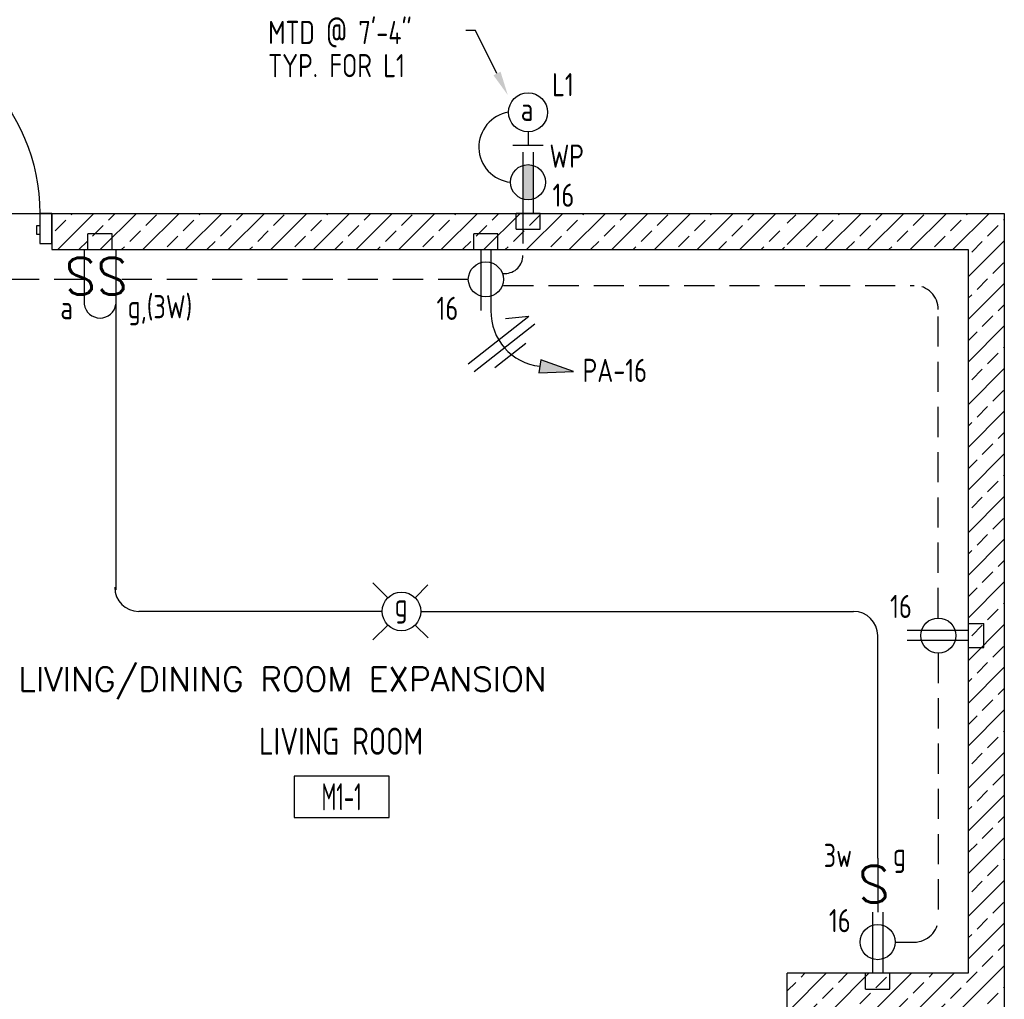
# Model space of a CAD drawing. Header units: inches. Extents: x 23373 to 33923, y 1540 to 5670.
# Tile 63 of 106: x 29792 to 29956, y 2706 to 2869. Entities that reach past the tile are written whole.
import ezdxf
from ezdxf import colors
from ezdxf.entities.mleader import LeaderData, LeaderLine
from ezdxf.enums import TextEntityAlignment as Align
from ezdxf.math import Vec2, Vec3

# ---------------------------------------------------------------- set-up
doc = ezdxf.new("R2010")
doc.units = ezdxf.units.IN
doc.header["$LTSCALE"] = 2
doc.header["$MEASUREMENT"] = 0
doc.linetypes.add('HIDDEN', pattern=[0.375, 0.25, -0.125])
doc.layers.get('0').update_dxf_attribs({"color": 8, "linetype": 'CONTINUOUS'})
for name, color, linetype in [('a-door', 8, 'CONTINUOUS'), ('eeLight-LINE', 5, 'CONTINUOUS'), ('eeLightDist', 200, 'CONTINUOUS'), ('eeLightSwitches', 200, 'CONTINUOUS'), ('eeRecepDist', 120, 'CONTINUOUS'), ('eeRecepLINE', 120, 'HIDDEN'), ('G-SYMB', 1, 'CONTINUOUS'), ('Hatch-ExisWalls', 123, 'CONTINUOUS'), ('TEXT', 2, 'CONTINUOUS'), ('Walls', 1, 'CONTINUOUS')]:
    doc.layers.add(name, color=color, linetype=linetype)
doc.styles.add('100-48', font='archstyl.shx', dxfattribs={"width": 0.9, "height": 4.8})
doc.styles.add('MED', font='archstyl.shx', dxfattribs={"width": 0.8, "height": 0.125})
doc.styles.get("Standard").update_dxf_attribs({"font": 'simplex.shx'})
pattern_1 = [(45, (34.3425, 0), (-3.5355339, 3.5355339), []), (45, (37.878, 0), (-3.5355339, 3.5355339), [2.5, -1.25])]

# ---------------------------------------------------------------- blocks, each defined once
blk = doc.blocks.new('SP-SW')
at = {"layer": 'eeLightSwitches', "linetype": 'ByBlock'}
blk.add_line((0, 0), (0, 0.1873), dxfattribs=at)
blk.add_text('S', height=0.1272, dxfattribs=at).set_placement((-0.0418, 0.0268))
blk = doc.blocks.new('RECEP-gf')
at = {"layer": 'eeRecepDist'}
blk.add_hatch(color=256, dxfattribs=at).paths.add_polyline_path([(137.8165, 590.8342, 0.073698), (137.8191, 590.8518, 0.073698), (137.8165, 590.8693), (137.7006, 590.8693, 0.073698), (137.698, 590.8518, 0.073698), (137.7006, 590.8342)])
at = {"layer": 'eeRecepDist', "linetype": 'Continuous'}
for p, q in [((137.6553, 590.8693), (137.8662, 590.8693)), ((137.6553, 590.8342), (137.8662, 590.8342))]:
    blk.add_line(p, q, dxfattribs=at)
blk.add_circle((137.7585, 590.8518), 0.0606, dxfattribs=at)
blk = doc.blocks.new('WALL-LGT')
at = {"layer": 'eeLightDist', "linetype": 'ByBlock'}
for p, q in [((0, 0.0456), (0, 0)), ((-0.0525, 0), (0.0525, 0))]:
    blk.add_line(p, q, dxfattribs=at)
blk.add_circle((0, 0.1131), 0.0675, dxfattribs=at)
blk = doc.blocks.new('Recep-1')
at = {"layer": 'eeRecepDist', "linetype": 'Continuous'}
for p, q in [((0, 0.0176), (0.2108, 0.0176)), ((0, -0.0176), (0.2108, -0.0176))]:
    blk.add_line(p, q, dxfattribs=at)
blk.add_circle((0.1032, 0), 0.0606, dxfattribs=at)
blk = doc.blocks.new('CEIL-LGT')
at = {"layer": 'eeLightDist', "linetype": 'ByBlock'}
for p, q in [((-0.0477, 0.0477), (-0.0991, 0.0991)), ((0.047, 0.047), (0.0916, 0.0916)), ((-0.047, -0.047), (-0.0987, -0.0987)), ((0.0477, -0.0477), (0.0918, -0.0918))]:
    blk.add_line(p, q, dxfattribs=at)
blk.add_circle((0, 0), 0.0667, dxfattribs=at)
blk = doc.blocks.new('CAJA 4X4 RECEPT')
at = {"layer": 'eeRecepDist', "color": 9}
for p, q in [((24134, 2831.23), (24130, 2831.23)), ((24130, 2828.61), (24130, 2831.23)), ((24134, 2828.61), (24134, 2831.23)), ((24130, 2828.61), (24134, 2828.61))]:
    blk.add_line(p, q, dxfattribs=at)
blk = doc.blocks.new('CAJA 4X4 LUCES')
at = {"layer": 'eeLight-LINE', "color": 8, "ltscale": 2}
for p, q in [((24065.99, 2814.84), (24061.99, 2814.84)), ((24061.99, 2812.21), (24061.99, 2814.84)), ((24065.99, 2812.21), (24065.99, 2814.84)), ((24061.99, 2812.21), (24065.99, 2812.21))]:
    blk.add_line(p, q, dxfattribs=at)
blk = doc.blocks.new('HR RECEPT')
at = {"layer": 'eeRecepDist', "linetype": 'Continuous'}
blk.add_hatch(color=256, dxfattribs=at).paths.add_polyline_path([(-0.2131, -0.2833), (-0.1716, -0.1701), (-0.2169, -0.1628)])
for p, q in [((-0.1716, -0.1701), (-0.2169, -0.1628)), ((-0.2169, -0.1628), (-0.2131, -0.2833)), ((-0.2131, -0.2833), (-0.1716, -0.1701))]:
    blk.add_line(p, q, dxfattribs=at)
at = {"layer": 'eeRecepDist', "linetype": 'ByBlock'}
blk.add_arc((-0.0063, -0.1893), 0.1894, 88.0949, 173.0878, dxfattribs=at)
blk = doc.blocks.new('WiresA')
at = {"layer": 'eeRecepDist'}
for p, q in [((0, 0.1333), (0, -0.1333)), ((0.0333, 0.1333), (0.0768, 0.0641)), ((0.0333, 0.1333), (0.0333, -0.1333)), ((-0.0333, 0.0681), (-0.0333, -0.0681))]:
    blk.add_line(p, q, dxfattribs=at)
blk = doc.blocks.new('AINC-ROOMID')
at = {"layer": 'G-SYMB'}
blk.add_lwpolyline([(-0.2473, -0.3519), (0.2533, -0.3519), (0.2533, -0.1607), (-0.2473, -0.1607)], close=True, dxfattribs=at)
at = {"layer": 'G-SYMB', "color": 4, "linetype": 'Continuous', "style": 'MED', "oblique": -180, "text_generation_flag": 6}
for tag, p in [('%%UROOM-ID', (0, 0.2093)), ('%%USPAN', (0, 0))]:
    blk.add_attdef(tag, text='', height=0.125, rotation=180, dxfattribs=at).set_placement(p, align=Align.MIDDLE)
at = {"layer": 'G-SYMB', "color": 4, "linetype": 'Continuous', "style": 'MED', "text_generation_flag": 6, "width": 0.75}
blk.add_attdef('R-NUM', text='', height=0.125, rotation=180, dxfattribs=at).set_placement((0.003, -0.2563), align=Align.MIDDLE)

msp = doc.modelspace()

# ---------------------------------------------------------------- hatches: boundary and pattern name
at = {"layer": 'Hatch-ExisWalls'}
h = msp.add_hatch(dxfattribs=at)
h.set_pattern_fill('ANSI33', color=8, scale=20)
h.set_pattern_definition(pattern_1)
h.paths.add_polyline_path([(29661.67901202, 2830.60917149), (29727.77170993, 2830.60917149), (29727.77170993, 2836.60917149), (29655.67901202, 2836.60917149), (29655.67901202, 2788.60917149), (29661.67901202, 2788.60917149)])
h.paths.add_polyline_path([(29661.67901202, 2752.60917149), (29655.67901202, 2752.60917149), (29655.67901202, 2704.60917149), (29691.67901202, 2704.60917149), (29691.67901202, 2710.60917149), (29661.67901202, 2710.60917149)])
h.paths.add_polyline_path([(29955.67901202, 2836.60917149), (29919.67901202, 2836.60917149), (29919.67901202, 2830.60917149), (29949.67901202, 2830.60917149), (29949.67901202, 2752.60917149), (29955.67901202, 2752.60917149)])
h.paths.add_polyline_path([(29955.67901202, 2752.60917149), (29949.67901202, 2752.60917149), (29949.67901202, 2710.60917149), (29919.67901202, 2710.60917149), (29919.67901202, 2704.60917149), (29955.67901202, 2704.60917149)])
h = msp.add_hatch(dxfattribs=at)
h.set_pattern_fill('ANSI33', color=8, scale=20)
h.set_pattern_definition(pattern_1)
h.paths.add_polyline_path([(29761.67901202, 2836.60917149), (29727.67901202, 2836.60917149), (29727.67901202, 2830.60917149), (29761.67901202, 2830.60917149)])
h.paths.add_polyline_path([(29919.23480011, 2836.60917149), (29797.67901202, 2836.60917149), (29797.67901202, 2830.60917149), (29919.23480011, 2830.60917149)])

# ---------------------------------------------------------------- linework, layer by layer
at = {"color": 1}
msp.add_line((29761.67901202, 2836.60917149), (29797.67901202, 2836.60917149), dxfattribs=at)
at = {"layer": 'a-door', "linetype": 'Continuous', "lineweight": -3}
for points in [[(29795.67901202, 2831.60917149), (29797.67901202, 2831.60917149), (29797.67901202, 2836.60917149), (29795.67901202, 2836.60917149)], [(29795.67901202, 2833.10917149), (29795.17901202, 2833.10917149), (29795.17901202, 2834.60917149), (29795.67901202, 2834.60917149)]]:
    msp.add_lwpolyline(points, close=True, dxfattribs=at)
at = {"layer": 'a-door', "linetype": 'Continuous', "lineweight": -3, "extrusion": (0, 0, -1)}
msp.add_arc((-29763.67901202, 2836.60917149), 32, 90, 180, dxfattribs=at)
at = {"layer": 'eeLight-LINE', "ltscale": 2}
for p, q in [((29808.29604707, 2821.54931222), (29808.29604707, 2774.16604216)), ((29852.47901215, 2770.60917105), (29812.10854707, 2770.60917105)), ((29858.87901189, 2770.60917105), (29930.67948338, 2770.60917105)), ((29934.67948338, 2729.72101345), (29934.67948338, 2766.60917105))]:
    msp.add_line(p, q, dxfattribs=at)
for centre, radius, start, end in [((29874.36428302, 2847.59283372), 5.84837318, 99.0824851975, 264.1802236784), ((29805.68068957, 2821.8918345), 2.63769148, 187.4613195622, 352.5386804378), ((29812.10854707, 2774.60917105), 4, 180, 270), ((29930.67948338, 2766.60917105), 4, 0, 90)]:
    msp.add_arc(centre, radius, start, end, dxfattribs=at)
at = {"layer": 'eeRecepLINE', "ltscale": 10}
for p, q in [((29875.83567603, 2836.60917149), (29875.83567603, 2829.64876895)), ((29803.06533208, 2825.65523521), (29770.84466051, 2825.65538985)), ((29866.77125983, 2825.65492945), (29808.29604707, 2825.6552101)), ((29872.58676421, 2826.64876895), (29872.83567603, 2826.64876895)), ((29872.58676421, 2824.65998343), (29940.72458235, 2824.65998343)), ((29944.72495988, 2769.51692362), (29944.72458235, 2820.66001296)), ((29944.72405626, 2763.7014193), (29944.72405626, 2719.77440798)), ((29937.58676421, 2715.77440798), (29940.72405626, 2715.77440798))]:
    msp.add_line(p, q, dxfattribs=at)
at = {"layer": 'eeRecepLINE', "color": 4, "ltscale": 2}
msp.add_line((29949.67901202, 2801.527501), (29949.67901202, 2789.37586403), dxfattribs=at)
at = {"layer": 'eeRecepLINE', "ltscale": 10}
for centre, radius, start, end in [((29872.83567603, 2829.64876895), 3, 270, 0), ((29940.72458235, 2820.65998343), 4, 0.0004229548, 90), ((29940.72405626, 2719.77440798), 4, 270, 0)]:
    msp.add_arc(centre, radius, start, end, dxfattribs=at)
at = {"layer": 'Walls'}
for p, q in [((29797.67901202, 2836.60917149), (29955.67901202, 2836.60917149)), ((29797.67901202, 2836.60917149), (29797.67901202, 2830.60917149)), ((29955.67901202, 2836.60917149), (29955.67901202, 2704.60917149)), ((29797.67901202, 2830.60917149), (29949.67901202, 2830.60917149)), ((29949.67901202, 2830.60917149), (29949.67901202, 2710.60917149)), ((29949.67901202, 2710.60917149), (29919.67901202, 2710.60917149)), ((29919.67901202, 2704.60917149), (29919.67901202, 2710.60917149))]:
    msp.add_line(p, q, dxfattribs=at)

# ---------------------------------------------------------------- block references
ref = msp.add_blockref('AINC-ROOMID', (29845.66263094, 2749.09012408), dxfattribs=dict(xscale=-31.40809428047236, yscale=-35.94597718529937, zscale=31.40809428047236, rotation=180))
ref.add_attrib('%%USPAN', 'LIVING ROOM', dxfattribs={"layer": 'G-SYMB', "color": 4, "linetype": 'Continuous', "height": 4.4932471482, "rotation": 180, "style": 'MED', "text_generation_flag": 6, "width": 0.873758}).set_placement((29845.66263094, 2749.09012408), align=Align.MIDDLE)
ref.add_attrib('R-NUM', 'M1-1', dxfattribs={"layer": 'G-SYMB', "color": 4, "linetype": 'Continuous', "height": 4.493247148, "rotation": 180, "style": 'MED', "text_generation_flag": 6, "width": 0.655319}).set_placement((29845.7561007, 2739.87717934), align=Align.MIDDLE)
at = {"layer": 'eeLight-LINE'}
for name, p in [('CAJA 4X4 RECEPT', (5744.68046868, 5.37500044)), ('CAJA 4X4 LUCES', (5741.68939803, 18.39802181)), ('CAJA 4X4 RECEPT', (5737.68046868, 2.00000044)), ('CAJA 4X4 RECEPT', (5802.68046868, -120.62500044))]:
    msp.add_blockref(name, p, dxfattribs=at)
at = {"layer": 'eeLightDist', "xscale": 48, "yscale": 48, "zscale": 48}
for name, p in [('WALL-LGT', (29876.67901202, 2847.94130103)), ('CEIL-LGT', (29855.67901202, 2770.60917105))]:
    msp.add_blockref(name, p, dxfattribs=at)
at = {"layer": 'eeLightSwitches', "xscale": 48, "yscale": 48, "zscale": 48, "rotation": 180}
for p in [(29803.06533208, 2830.54104216), (29808.29604707, 2830.54104216), (29934.67948338, 2729.72101345)]:
    msp.add_blockref('SP-SW', p, dxfattribs=at)
at = {"layer": 'eeRecepDist', "xscale": 48, "yscale": 48, "zscale": 48}
for name, p, rotation in [('RECEP-gf', (1515.79361036, 9454.18499229), 270), ('Recep-1', (29869.67948338, 2830.60925172), 269.9945491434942), ('HR RECEPT', (29870.52185659, 2820.4891397), 90.64829250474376), ('Recep-1', (29949.67893179, 2766.60870013), 179.9945491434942), ('Recep-1', (29934.67948338, 2720.7292835), 269.9945491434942)]:
    msp.add_blockref(name, p, dxfattribs=dict(at, rotation=rotation))
at = {"layer": 'eeRecepDist'}
for p in [(5744.68046868, 5.37500044), (5737.68046868, 2.00000044)]:
    msp.add_blockref('CAJA 4X4 RECEPT', p, dxfattribs=at)
at = {"layer": 'eeRecepDist', "rotation": 270}
msp.add_blockref('CAJA 4X4 RECEPT', (27121.06984097, 26898.60771482), dxfattribs=at)
at = {"layer": 'eeRecepLINE', "xscale": -48.00000000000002, "yscale": 47.99999999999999, "zscale": 48, "rotation": 308.0835105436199}
msp.add_blockref('WiresA', (29872.77419669, 2814.29798998), dxfattribs=at)

# ---------------------------------------------------------------- texts
at = {"layer": 'eeLight-LINE', "color": 4, "style": '100-48', "width": 0.9}
for s, p in [('MTD @ 7\'-4"', (29833.5675533, 2864.68045397)), ('TYP. FOR L1', (29833.5675533, 2859.19007907)), ('L1', (29880.66455186, 2856.02906867)), ('a', (29875.46563754, 2851.95016007)), ('g,(3W)', (29810.25225513, 2819.21151834)), ('a', (29799.09209329, 2819.0600008)), ('g', (29854.52697787, 2769.76310296)), ('g', (29937.1963895, 2728.3969812))]:
    msp.add_text(s, height=3.84, dxfattribs=at).set_placement(p)
at = {"layer": 'eeRecepDist', "style": '100-48', "width": 0.9}
for s, p in [('WP', (29880.22955526, 2844.17972625)), ('16', (29880.73763208, 2837.70518718)), ('16', (29861.48783355, 2818.94334004)), ('PA-16', (29885.72702346, 2808.65619488)), ('16', (29936.73252773, 2769.51691506)), ('3w', (29925.7171904, 2728.23361181)), ('16', (29926.58896653, 2717.42027144))]:
    msp.add_text(s, height=3.84, dxfattribs=at).set_placement(p)
at = {"layer": 'TEXT', "color": 2, "insert": (29792.13178698, 2761.38242412), "char_height": 4.0006921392, "width": 137.254255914, "attachment_point": 1}
msp.add_mtext('{\\Fromans|c0;LIVING/DINING ROOM EXPANSION}', dxfattribs=at)

# ---------------------------------------------------------------- leaders
at = {"layer": 'eeLight-LINE', "color": 1, "ltscale": 2}
ml = msp.add_multileader_mtext('Standard', dxfattribs=at)
ml.set_content('', color=1)
ml.set_leader_properties()
ml.build(insert=Vec2(0, 0))
ml.multileader.update_dxf_attribs({"text_right_attachment_type": 6, "dogleg_length": 0.36})
ctx = ml.context
ctx.base_point, ctx.char_height, ctx.landing_gap_size, ctx.plane_origin = Vec3(29866.26438832, 2867.01548305), 0.18, 0.09, Vec3(29873.31868029, 2856.22920511)
ctx.right_attachment, ctx.text_align_type = 6, 2
notes = []
notes.append((ctx, [(0, (1, 1, 0), (29867.94482706, 2866.92548305), (-1, 0), 1.50043874, [(0, [(29873.31868029, 2856.22920511)], 0, [])])]))
ctx.mtext.insert, ctx.mtext.alignment, ctx.mtext.flow_direction = Vec3(29866.35438832, 2867.10548305), 3, 5
for ctx, leaders in notes:
    for number, flags, end, landing, length, lines in leaders:
        leader = LeaderData()
        leader.index, (leader.has_last_leader_line, leader.has_dogleg_vector, leader.attachment_direction) = number, flags
        leader.last_leader_point, leader.dogleg_vector, leader.dogleg_length = Vec3(end), Vec3(landing), length
        for number, points, colour, breaks in lines:
            line = LeaderLine()
            line.index, line.vertices, line.color, line.breaks = number, Vec3.list(points), colors.encode_raw_color(colour), breaks
            leader.lines.append(line)
        ctx.leaders.append(leader)

doc.saveas('drawing.dxf')
